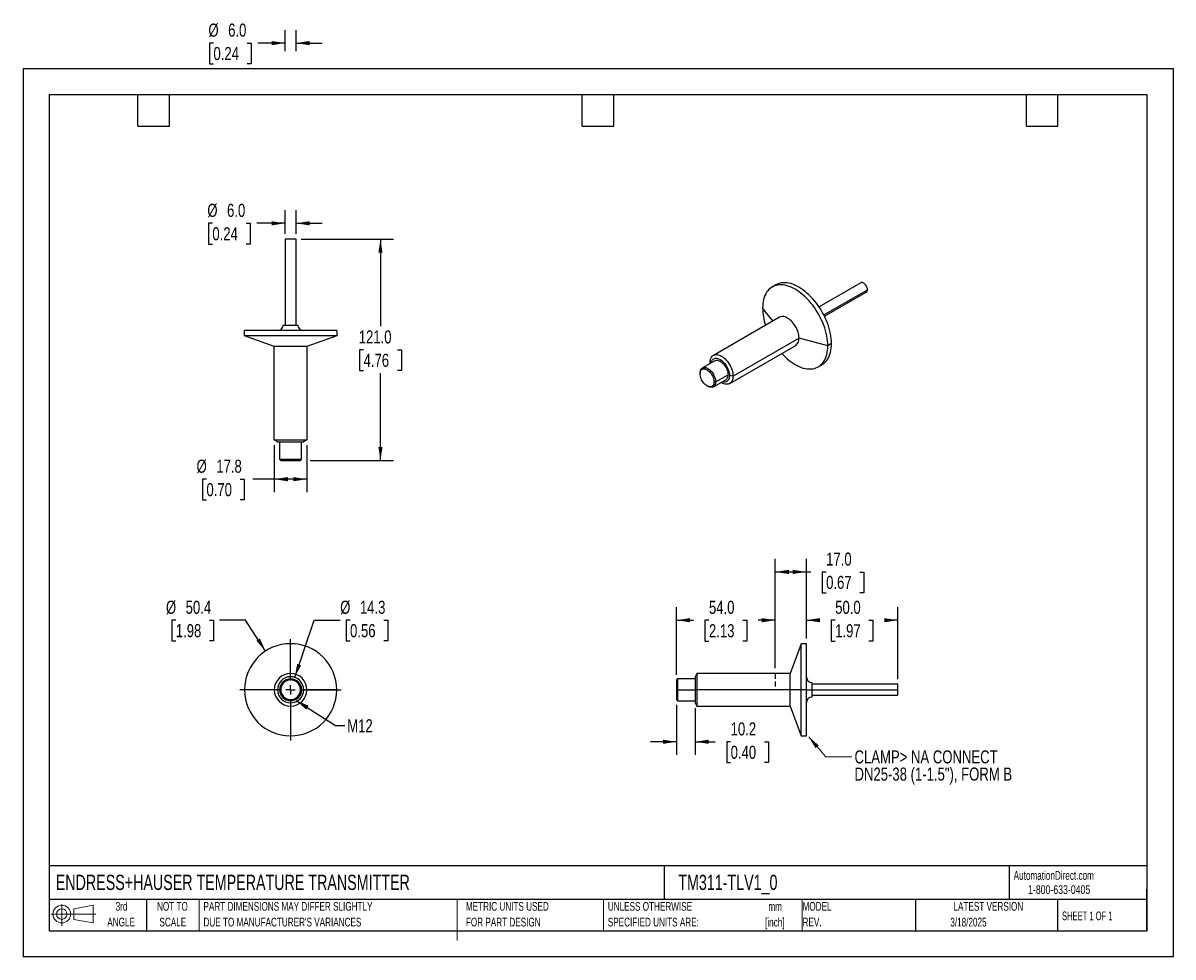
# Model space of a CAD drawing. Header units: millimetres. Extents: x 0 to 629, y 0 to 511.
import ezdxf

# ---------------------------------------------------------------- set-up
doc = ezdxf.new("R2010")
doc.units = ezdxf.units.MM
doc.header["$LTSCALE"] = 2.25
doc.linetypes.add('CENTERX2', pattern=[20.32, 12.7, -2.54, 2.54, -2.54])
doc.linetypes.add('HIDDEN', pattern=[1.905, 1.27, -0.635])
for name, color, linetype in [('CENTER', 40, 'CENTERX2'), ('HIDDEN', 102, 'HIDDEN'), ('SLD-DEFPOINTS', 7, 'Continuous')]:
    doc.layers.add(name, color=color, linetype=linetype)
doc.layers.add('DIMENSIONS', color=140, linetype='Continuous', lineweight=25)
doc.layers.add('TEXT', color=140, linetype='Continuous', lineweight=25)
doc.styles.add('SLDTEXTSTYLE0', font='TXT', dxfattribs={"width": 0.7})
doc.styles.add('SLDTEXTSTYLE1', font='TXT', dxfattribs={"width": 0.65})
doc.styles.add('SLDTEXTSTYLE2', font='TXT', dxfattribs={"width": 0.75})
doc.dimstyles.new('SLDDIMSTYLE0', dxfattribs={"dimtxt": 7.14375, "dimasz": 7.4295, "dimexe": 0, "dimexo": 0.0625, "dimgap": 1.785937, "dimtad": 0, "dimtih": 1, "dimtoh": 1, "dimdec": 1, "dimrnd": 1e-09, "dimzin": 12, "dimdsep": 46, "dimtxsty": 'SLDTEXTSTYLE2', "dimsah": 1, "dimcen": 0, "dimadec": 0, "dimazin": 3, "dimtfac": 1, "dimtdec": 1, "dimtofl": 0, "dimtmove": 0, "dimatfit": 3, "dimfxl": 0, "dimfrac": 2, "dimtolj": 1, "dimtzin": 12, "dimarcsym": 0})
doc.dimstyles.new('SLDDIMSTYLE1', dxfattribs={"dimtxt": 0.18, "dimasz": 7.4295, "dimexe": 0, "dimexo": 0.0625, "dimgap": 0, "dimtad": 0, "dimtih": 1, "dimtoh": 1, "dimdec": 0, "dimrnd": 1e-09, "dimzin": 0, "dimdsep": 46, "dimtxsty": 'Standard', "dimsah": 1, "dimcen": 0.09, "dimadec": 0, "dimazin": 0, "dimtfac": 7.4295, "dimtdec": 0, "dimtofl": 0, "dimtmove": 0, "dimatfit": 3, "dimfxl": 0, "dimfrac": 2, "dimtolj": 1, "dimtzin": 0, "dimarcsym": 0})
doc.dimstyles.new('SLDDIMSTYLE2', dxfattribs={"dimtxt": 7.14375, "dimasz": 7.4295, "dimexe": 0, "dimexo": 0.0625, "dimgap": 1.785937, "dimtad": 0, "dimtih": 1, "dimtoh": 1, "dimdec": 1, "dimrnd": 1e-09, "dimzin": 4, "dimdsep": 46, "dimtxsty": 'SLDTEXTSTYLE2', "dimsah": 1, "dimcen": 0.09, "dimadec": 0, "dimazin": 1, "dimtfac": 1, "dimtdec": 1, "dimtmove": 0, "dimatfit": 0, "dimfxl": 0, "dimfrac": 2, "dimtolj": 1, "dimtzin": 12, "dimarcsym": 0})
doc.dimstyles.new('SLDDIMSTYLE3', dxfattribs={"dimtxt": 7.14375, "dimasz": 7.4295, "dimexe": 0, "dimexo": 0.0625, "dimgap": 1.785937, "dimtad": 0, "dimtih": 1, "dimtoh": 1, "dimdec": 1, "dimrnd": 1e-09, "dimzin": 4, "dimdsep": 46, "dimtxsty": 'SLDTEXTSTYLE2', "dimsah": 1, "dimcen": 0.09, "dimadec": 0, "dimazin": 1, "dimtfac": 1, "dimtdec": 1, "dimtofl": 0, "dimtmove": 0, "dimatfit": 3, "dimfxl": 0, "dimfrac": 2, "dimtolj": 1, "dimtzin": 12, "dimarcsym": 0})
doc.dimstyles.new('SLDDIMSTYLE4', dxfattribs={"dimtxt": 7.14375, "dimasz": 7.4295, "dimexe": 0, "dimexo": 0.0625, "dimgap": 1.785937, "dimtad": 0, "dimtih": 1, "dimtoh": 1, "dimdec": 1, "dimrnd": 1e-09, "dimzin": 12, "dimdsep": 46, "dimtxsty": 'SLDTEXTSTYLE2', "dimsah": 1, "dimcen": 0.09, "dimadec": 0, "dimazin": 3, "dimtfac": 1, "dimtdec": 1, "dimtofl": 0, "dimtmove": 0, "dimatfit": 3, "dimfxl": 0, "dimfrac": 2, "dimtolj": 1, "dimtzin": 12, "dimarcsym": 0})
doc.dimstyles.new('SLDDIMSTYLE5', dxfattribs={"dimtxt": 7.14375, "dimasz": 7.4295, "dimexe": 0, "dimexo": 0.0625, "dimgap": 1.785937, "dimtad": 0, "dimtih": 1, "dimtoh": 1, "dimdec": 1, "dimrnd": 1e-09, "dimzin": 12, "dimdsep": 46, "dimtxsty": 'SLDTEXTSTYLE2', "dimsah": 1, "dimcen": 0.09, "dimadec": 0, "dimazin": 3, "dimtfac": 1, "dimtdec": 1, "dimtmove": 0, "dimatfit": 0, "dimfxl": 0, "dimfrac": 2, "dimtolj": 1, "dimtzin": 12, "dimarcsym": 0})

# ---------------------------------------------------------------- blocks, each defined once
blk = doc.blocks.new('Block11')
at = {"color": 7, "linetype": 'Continuous', "lineweight": 18}
for p, q in [((0, 6.48), (24.47, 6.48)), ((5.82, 11.95), (5.82, 0)), ((12.33, 9.38), (22.89, 11.32)), ((12.33, 3.59), (12.33, 9.38)), ((22.89, 11.32), (22.89, 1.65)), ((12.33, 3.59), (22.89, 1.65))]:
    blk.add_line(p, q, dxfattribs=at)
for radius in [4.84, 2.89]:
    blk.add_circle((5.82, 6.48), radius, dxfattribs=at)
blk = doc.blocks.new('Block12')
at = {"layer": 'SLD-DEFPOINTS'}
blk.add_blockref('Block11', (0, 0), dxfattribs=at)
blk = doc.blocks.new('SW_NOTE_0')
at = {"layer": 'TEXT', "color": 0, "linetype": 'CENTERX2', "lineweight": 18, "char_height": 4.762, "attachment_point": 2, "style": 'SLDTEXTSTYLE0'}
for s, insert in [('mm', (6.4, 6.14)), ('[inch]', (6.21, -2.46))]:
    blk.add_mtext(s, dxfattribs=dict(at, insert=insert))
blk = doc.blocks.new('SW_NOTE_0_1')
at = {"layer": 'TEXT', "color": 0, "linetype": 'CENTERX2', "lineweight": 18, "char_height": 4.7625, "attachment_point": 1, "style": 'SLDTEXTSTYLE0'}
for s, insert in [('UNLESS OTHERWISE', (0, 6.14)), ('SPECIFIED UNITS ARE:', (0, -2.46))]:
    blk.add_mtext(s, dxfattribs=dict(at, insert=insert))
blk = doc.blocks.new('SW_NOTE_0_2')
at = {"layer": 'TEXT', "color": 0, "linetype": 'CENTERX2', "lineweight": 18, "char_height": 4.7625, "attachment_point": 1, "style": 'SLDTEXTSTYLE0'}
for s, insert in [('PART DIMENSIONS MAY DIFFER SLIGHTLY', (0, 6.14)), ("DUE TO MANUFACTURER'S VARIANCES", (0, -2.46))]:
    blk.add_mtext(s, dxfattribs=dict(at, insert=insert))
blk = doc.blocks.new('SW_NOTE_0_3')
at = {"layer": 'TEXT', "color": 0, "linetype": 'CENTERX2', "lineweight": 18, "char_height": 4.762, "attachment_point": 2, "style": 'SLDTEXTSTYLE0'}
for s, insert in [('NOT TO', (11.83, 6.14)), ('SCALE', (12.05, -2.46))]:
    blk.add_mtext(s, dxfattribs=dict(at, insert=insert))
blk = doc.blocks.new('SW_NOTE_0_4')
at = {"layer": 'TEXT', "color": 0, "linetype": 'CENTERX2', "lineweight": 18, "char_height": 4.762, "attachment_point": 2, "style": 'SLDTEXTSTYLE0'}
for s, insert in [('3rd', (5.21, 6.14)), ('ANGLE', (4.99, -2.46))]:
    blk.add_mtext(s, dxfattribs=dict(at, insert=insert))
blk = doc.blocks.new('SW_NOTE_0_5')
at = {"layer": 'TEXT', "color": 0, "linetype": 'CENTERX2', "lineweight": 18, "char_height": 4.7625, "attachment_point": 1, "style": 'SLDTEXTSTYLE0'}
for s, insert in [('METRIC UNITS USED', (0, 6.14)), ('FOR PART DESIGN', (0, -2.46))]:
    blk.add_mtext(s, dxfattribs=dict(at, insert=insert))
blk = doc.blocks.new('SW_NOTE_0_6')
at = {"layer": 'TEXT', "color": 0, "linetype": 'CENTERX2', "lineweight": 18, "char_height": 4.762, "attachment_point": 1, "style": 'SLDTEXTSTYLE0'}
for s, insert in [('MODEL', (0, 6.14)), ('REV.', (0, -2.46))]:
    blk.add_mtext(s, dxfattribs=dict(at, insert=insert))
blk = doc.blocks.new('_D')
at = {"layer": 'DIMENSIONS'}
for p, q in [((83.53, 184.13), (81.36, 184.13)), ((81.36, 184.13), (81.36, 172.79)), ((102.01, 184.13), (104.19, 184.13)), ((104.19, 184.13), (104.19, 172.79)), ((121.68, 184.13), (107.4, 184.13)), ((132.6, 167.26), (121.68, 184.13)), ((81.36, 172.79), (83.53, 172.79)), ((104.19, 172.79), (102.01, 172.79))]:
    blk.add_line(p, q, dxfattribs=at)
blk.add_solid([(132.6, 167.26), (129.52, 174.12), (127.6, 172.88)], dxfattribs=at)
at = {"layer": 'DIMENSIONS', "char_height": 7.144, "attachment_point": 1, "style": 'SLDTEXTSTYLE2'}
for s, insert in [('%%c', (78.15, 194.79)), ('50.4', (88.92, 194.79)), ('1.98', (83.53, 182))]:
    blk.add_mtext(s, dxfattribs=dict(at, insert=insert))
blk = doc.blocks.new('_D_1')
at = {"layer": 'DIMENSIONS'}
for p, q in [((148.57, 152.88), (159.11, 184.13)), ((159.11, 184.13), (173.4, 184.13)), ((178.79, 184.13), (176.61, 184.13)), ((176.61, 184.13), (176.61, 172.79)), ((197.26, 184.13), (199.44, 184.13)), ((199.44, 184.13), (199.44, 172.79)), ((176.61, 172.79), (178.79, 172.79)), ((199.44, 172.79), (197.26, 172.79))]:
    blk.add_line(p, q, dxfattribs=at)
blk.add_solid([(148.57, 152.88), (152.02, 159.55), (149.86, 160.28)], dxfattribs=at)
at = {"layer": 'DIMENSIONS', "char_height": 7.144, "attachment_point": 1, "style": 'SLDTEXTSTYLE2'}
for s, insert in [('%%c', (173.4, 194.79)), ('14.3', (184.17, 194.79)), ('0.56', (178.79, 182))]:
    blk.add_mtext(s, dxfattribs=dict(at, insert=insert))
blk = doc.blocks.new('SW_CENTERMARKSYMBOL_0')
at = {"layer": 'CENTER', "color": 0}
for p, q in [((0, 5.08), (0, 27.74)), ((-5.08, 0), (-27.74, 0)), ((0, 0), (-2.54, 0)), ((0, 0), (0, 2.54)), ((0, 0), (0, -2.54)), ((0, 0), (2.54, 0)), ((5.08, 0), (27.74, 0)), ((0, -5.08), (0, -27.74))]:
    blk.add_line(p, q, dxfattribs=at)
blk = doc.blocks.new('_D_2')
at = {"layer": 'DIMENSIONS'}
for p, q in [((143.28, 495.35), (143.28, 506.82)), ((149.28, 495.35), (149.28, 506.82)), ((104.12, 499.68), (101.94, 499.68)), ((101.94, 499.68), (101.94, 488.34)), ((122.6, 499.68), (124.77, 499.68)), ((124.77, 499.68), (124.77, 488.34)), ((143.28, 499.68), (128.4, 499.68)), ((149.28, 499.68), (163.57, 499.68)), ((101.94, 488.34), (104.12, 488.34)), ((124.77, 488.34), (122.6, 488.34))]:
    blk.add_line(p, q, dxfattribs=at)
for points in [[(143.28, 499.68), (135.85, 500.82), (135.85, 498.53)], [(149.28, 499.68), (156.71, 498.53), (156.71, 500.82)]]:
    blk.add_solid(points, dxfattribs=at)
at = {"layer": 'DIMENSIONS', "char_height": 7.144, "attachment_point": 1, "style": 'SLDTEXTSTYLE2'}
for s, insert in [('%%c', (101.37, 510.34)), ('6.0', (112.15, 510.34)), ('0.24', (104.12, 497.55))]:
    blk.add_mtext(s, dxfattribs=dict(at, insert=insert))
blk = doc.blocks.new('_D_3')
at = {"layer": 'DIMENSIONS'}
for p, q in [((152.14, 392.49), (202.56, 392.49)), ((195.42, 392.49), (195.42, 344.84)), ((186.18, 331.94), (184, 331.94)), ((184, 331.94), (184, 320.6)), ((204.65, 331.94), (206.83, 331.94)), ((206.83, 331.94), (206.83, 320.6)), ((184, 320.6), (186.18, 320.6)), ((195.42, 271.49), (195.42, 319.15)), ((206.83, 320.6), (204.65, 320.6)), ((156.9, 271.49), (202.56, 271.49))]:
    blk.add_line(p, q, dxfattribs=at)
for points in [[(195.42, 392.49), (194.27, 385.06), (196.56, 385.06)], [(195.42, 271.49), (196.56, 278.92), (194.27, 278.92)]]:
    blk.add_solid(points, dxfattribs=at)
at = {"layer": 'DIMENSIONS', "char_height": 7.144, "attachment_point": 1, "style": 'SLDTEXTSTYLE2'}
for s, insert in [('121.0', (183.54, 342.6)), ('4.76', (186.18, 329.81))]:
    blk.add_mtext(s, dxfattribs=dict(at, insert=insert))
blk = doc.blocks.new('_D_4')
at = {"layer": 'DIMENSIONS'}
for p, q in [((143.28, 395.35), (143.28, 408.3)), ((149.28, 395.35), (149.28, 408.3)), ((103.52, 401.15), (101.34, 401.15)), ((101.34, 401.15), (101.34, 389.81)), ((121.99, 401.15), (124.17, 401.15)), ((124.17, 401.15), (124.17, 389.81)), ((143.28, 401.15), (127.8, 401.15)), ((149.28, 401.15), (163.57, 401.15)), ((101.34, 389.81), (103.52, 389.81)), ((124.17, 389.81), (121.99, 389.81))]:
    blk.add_line(p, q, dxfattribs=at)
for points in [[(143.28, 401.15), (135.85, 402.3), (135.85, 400.01)], [(149.28, 401.15), (156.71, 400.01), (156.71, 402.3)]]:
    blk.add_solid(points, dxfattribs=at)
at = {"layer": 'DIMENSIONS', "char_height": 7.144, "attachment_point": 1, "style": 'SLDTEXTSTYLE2'}
for s, insert in [('%%c', (100.77, 411.81)), ('6.0', (111.55, 411.81)), ('0.24', (103.52, 399.02))]:
    blk.add_mtext(s, dxfattribs=dict(at, insert=insert))
blk = doc.blocks.new('_D_5')
at = {"layer": 'DIMENSIONS'}
for p, q in [((137.38, 279.84), (137.38, 254.1)), ((155.18, 279.84), (155.18, 254.1)), ((100.28, 261.24), (98.1, 261.24)), ((98.1, 261.24), (98.1, 249.9)), ((118.75, 261.24), (120.93, 261.24)), ((120.93, 261.24), (120.93, 249.9)), ((137.38, 261.24), (125.59, 261.24)), ((155.18, 261.24), (137.38, 261.24)), ((98.1, 249.9), (100.28, 249.9)), ((120.93, 249.9), (118.75, 249.9))]:
    blk.add_line(p, q, dxfattribs=at)
for points in [[(137.38, 261.24), (144.81, 260.1), (144.81, 262.39)], [(155.18, 261.24), (147.75, 262.39), (147.75, 260.1)]]:
    blk.add_solid(points, dxfattribs=at)
at = {"layer": 'DIMENSIONS', "char_height": 7.144, "attachment_point": 1, "style": 'SLDTEXTSTYLE2'}
for s, insert in [('%%c', (94.89, 271.9)), ('17.8', (105.67, 271.9)), ('0.70', (100.28, 259.11))]:
    blk.add_mtext(s, dxfattribs=dict(at, insert=insert))
blk = doc.blocks.new('_D_6')
at = {"layer": 'DIMENSIONS'}
for p, q in [((411.23, 157.86), (411.23, 217.7)), ((428.23, 174.16), (428.23, 217.7)), ((411.23, 210.56), (428.23, 210.56)), ((428.23, 210.56), (430.6, 210.56)), ((439.04, 210.5), (436.87, 210.5)), ((436.87, 210.5), (436.87, 199.16)), ((457.52, 210.5), (459.69, 210.5)), ((459.69, 210.5), (459.69, 199.16)), ((436.87, 199.16), (439.04, 199.16)), ((459.69, 199.16), (457.52, 199.16))]:
    blk.add_line(p, q, dxfattribs=at)
for points in [[(411.23, 210.56), (418.66, 209.41), (418.66, 211.7)], [(428.23, 210.56), (420.8, 211.7), (420.8, 209.41)]]:
    blk.add_solid(points, dxfattribs=at)
at = {"layer": 'DIMENSIONS', "char_height": 7.144, "attachment_point": 1, "style": 'SLDTEXTSTYLE2'}
for s, insert in [('17.0', (439.04, 221.16)), ('0.67', (439.04, 208.37))]:
    blk.add_mtext(s, dxfattribs=dict(at, insert=insert))
blk = doc.blocks.new('_D_7')
at = {"layer": 'DIMENSIONS'}
for p, q in [((357.23, 154.35), (357.23, 191.29)), ((411.23, 157.86), (411.23, 191.29)), ((357.23, 184.15), (366.55, 184.15)), ((374.99, 184.09), (372.82, 184.09)), ((372.82, 184.09), (372.82, 172.75)), ((393.47, 184.09), (395.64, 184.09)), ((395.64, 184.09), (395.64, 172.75)), ((411.23, 184.15), (401.91, 184.15)), ((372.82, 172.75), (374.99, 172.75)), ((395.64, 172.75), (393.47, 172.75))]:
    blk.add_line(p, q, dxfattribs=at)
for points in [[(357.23, 184.15), (364.66, 183), (364.66, 185.29)], [(411.23, 184.15), (403.8, 185.29), (403.8, 183)]]:
    blk.add_solid(points, dxfattribs=at)
at = {"layer": 'DIMENSIONS', "char_height": 7.144, "attachment_point": 1, "style": 'SLDTEXTSTYLE2'}
for s, insert in [('54.0', (374.99, 194.75)), ('2.13', (374.99, 181.96))]:
    blk.add_mtext(s, dxfattribs=dict(at, insert=insert))
blk = doc.blocks.new('_D_8')
at = {"layer": 'DIMENSIONS'}
for p, q in [((357.23, 137.86), (357.23, 110.54)), ((367.43, 136.09), (367.43, 110.54)), ((357.23, 117.68), (342.94, 117.68)), ((367.43, 117.68), (378.4, 117.68)), ((386.84, 117.63), (384.67, 117.63)), ((384.67, 117.63), (384.67, 106.29)), ((405.32, 117.63), (407.49, 117.63)), ((407.49, 117.63), (407.49, 106.29)), ((384.67, 106.29), (386.84, 106.29)), ((407.49, 106.29), (405.32, 106.29))]:
    blk.add_line(p, q, dxfattribs=at)
for points in [[(357.23, 117.68), (349.8, 118.82), (349.8, 116.54)], [(367.43, 117.68), (374.86, 116.54), (374.86, 118.82)]]:
    blk.add_solid(points, dxfattribs=at)
at = {"layer": 'DIMENSIONS', "char_height": 7.144, "attachment_point": 1, "style": 'SLDTEXTSTYLE2'}
for s, insert in [('10.2', (386.84, 128.29)), ('0.40', (386.84, 115.5))]:
    blk.add_mtext(s, dxfattribs=dict(at, insert=insert))
blk = doc.blocks.new('_D_9')
at = {"layer": 'DIMENSIONS'}
for p, q in [((428.23, 174.16), (428.23, 191.29)), ((478.23, 151.96), (478.23, 191.29)), ((428.23, 184.15), (435.55, 184.15)), ((443.99, 184.09), (441.82, 184.09)), ((441.82, 184.09), (441.82, 172.75)), ((462.47, 184.09), (464.64, 184.09)), ((464.64, 184.09), (464.64, 172.75)), ((478.23, 184.15), (470.91, 184.15)), ((441.82, 172.75), (443.99, 172.75)), ((464.64, 172.75), (462.47, 172.75))]:
    blk.add_line(p, q, dxfattribs=at)
for points in [[(428.23, 184.15), (435.66, 183), (435.66, 185.29)], [(478.23, 184.15), (470.8, 185.29), (470.8, 183)]]:
    blk.add_solid(points, dxfattribs=at)
at = {"layer": 'DIMENSIONS', "char_height": 7.144, "attachment_point": 1, "style": 'SLDTEXTSTYLE2'}
for s, insert in [('50.0', (443.99, 194.75)), ('1.97', (443.99, 181.96))]:
    blk.add_mtext(s, dxfattribs=dict(at, insert=insert))
blk = doc.blocks.new('SW_NOTE_0_7')
at = {"layer": 'TEXT', "color": 0, "linetype": 'CENTERX2', "lineweight": 18, "char_height": 7.1437, "attachment_point": 1, "style": 'SLDTEXTSTYLE2'}
for s, insert in [('CLAMP> NA CONNECT', (1.4, 3.46)), ('DN25-38 (1-1.5"), FORM B', (1.4, -5.94))]:
    blk.add_mtext(s, dxfattribs=dict(at, insert=insert))

msp = doc.modelspace()

# ---------------------------------------------------------------- linework, layer by layer
at = {"color": 7, "linetype": 'Continuous'}
for p, q in [((0.01, 485.78), (0.01, 0.01)), ((0.01, 485.78), (628.66, 485.78)), ((628.66, 485.78), (628.66, 0.01)), ((628.66, 0.01), (0.01, 0.01))]:
    msp.add_line(p, q, dxfattribs=at)
for p, q in [((149.28, 392.49), (143.28, 392.49)), ((143.28, 392.49), (143.28, 345.49)), ((149.28, 345.49), (149.28, 392.49)), ((411.55, 367.49), (409.54, 366.32)), ((458, 368.67), (435.16, 355.48)), ((437.77, 351.07), (461.62, 364.85)), ((438.16, 350.29), (461, 363.47)), ((409.99, 347.76), (404.32, 354.79)), ((413.49, 349.78), (377.41, 328.96)), ((171.48, 342.49), (121.08, 342.49)), ((121.08, 339.65), (121.08, 342.49)), ((171.48, 339.65), (121.08, 339.65)), ((137.38, 333.71), (121.08, 339.65)), ((142.28, 345.49), (150.28, 345.49)), ((171.48, 339.65), (155.18, 333.71)), ((171.48, 342.49), (171.48, 339.65)), ((155.18, 333.71), (137.38, 333.71)), ((137.38, 282.69), (137.38, 333.71)), ((155.18, 333.71), (155.18, 282.69)), ((386.31, 313.54), (422.39, 334.37)), ((424.23, 338.44), (388.16, 317.62)), ((439.95, 334.21), (424.23, 338.44)), ((441.97, 335.37), (439.95, 334.21)), ((378.16, 326.04), (371.38, 322.13)), ((375.58, 324.55), (375.57, 324.88)), ((375.7, 324.62), (375.57, 324.88)), ((434.73, 322.67), (436.75, 323.84)), ((370.13, 319.38), (370.13, 318.88)), ((377.38, 311.73), (384.16, 315.65)), ((377.75, 314.48), (378.62, 314.48)), ((378.62, 314.48), (385.4, 318.39)), ((388.16, 317.62), (386.21, 317.92)), ((373.94, 312.28), (374.38, 312.03)), ((137.38, 282.69), (155.18, 282.69)), ((139.13, 281.69), (137.38, 282.69)), ((139.13, 281.69), (153.43, 281.69)), ((140.28, 281.69), (140.28, 272.11)), ((152.28, 272.11), (152.28, 281.69)), ((155.18, 282.69), (153.43, 281.69)), ((140.28, 272.11), (152.28, 272.11)), ((140.28, 272.11), (140.89, 271.49)), ((140.89, 271.49), (151.67, 271.49)), ((151.67, 271.49), (152.28, 272.11)), ((425.38, 171.3), (419.45, 155)), ((428.23, 171.3), (425.38, 171.3)), ((425.38, 146.1), (425.38, 171.3)), ((428.23, 146.1), (428.23, 171.3)), ((357.84, 152.1), (357.23, 151.49)), ((357.23, 151.49), (357.23, 146.1)), ((367.43, 152.1), (357.84, 152.1)), ((357.84, 152.1), (357.84, 146.1)), ((368.43, 155), (367.43, 153.25)), ((367.43, 153.25), (367.43, 146.1)), ((419.45, 155), (368.43, 155)), ((368.43, 155), (368.43, 146.1)), ((419.45, 146.1), (419.45, 155)), ((137.38, 146.1), (121.08, 146.1)), ((139.13, 146.1), (137.38, 146.1)), ((140.28, 146.1), (140.89, 146.1)), ((151.67, 146.1), (152.28, 146.1)), ((155.18, 146.1), (153.43, 146.1)), ((171.48, 146.1), (155.18, 146.1)), ((357.23, 146.1), (357.84, 146.1)), ((357.23, 146.1), (357.23, 140.71)), ((357.84, 146.1), (357.84, 140.1)), ((357.84, 146.1), (367.43, 146.1)), ((367.43, 146.1), (367.43, 138.95)), ((368.43, 146.1), (367.43, 146.1)), ((368.43, 146.1), (368.43, 137.2)), ((419.45, 146.1), (368.43, 146.1)), ((419.45, 137.2), (419.45, 146.1)), ((425.38, 146.1), (419.45, 146.1)), ((425.38, 120.9), (425.38, 146.1)), ((428.23, 146.1), (425.38, 146.1)), ((428.23, 120.9), (428.23, 146.1)), ((428.23, 146.1), (431.23, 146.1)), ((431.23, 150.1), (431.23, 146.1)), ((478.23, 149.1), (431.23, 149.1)), ((431.23, 146.1), (431.23, 142.1)), ((431.23, 146.1), (478.23, 146.1)), ((478.23, 146.1), (478.23, 149.1)), ((478.23, 143.1), (478.23, 146.1)), ((357.23, 140.71), (357.84, 140.1)), ((357.84, 140.1), (367.43, 140.1)), ((367.43, 138.95), (368.43, 137.2)), ((431.23, 143.1), (478.23, 143.1)), ((368.43, 137.2), (419.45, 137.2)), ((419.45, 137.2), (425.38, 120.9)), ((425.38, 120.9), (428.23, 120.9))]:
    msp.add_line(p, q)
at = {"color": 140, "linetype": 'Continuous', "lineweight": 18}
for p, q in [((96.38, 31.43), (96.38, 14.29)), ((237.34, 31.43), (237.34, 14.29)), ((237.34, 26.08), (237.34, 8.94)), ((317.25, 31.43), (317.25, 14.29)), ((425.93, 31.43), (425.93, 14.29))]:
    msp.add_line(p, q, dxfattribs=at)
at = {"flags": 128}
for points in [[(439.95, 334.21), (439.92, 335.52), (439.81, 336.87), (439.64, 338.25), (439.39, 339.65), (439.08, 341.07), (438.7, 342.51), (438.26, 343.95), (437.75, 345.4), (437.18, 346.84), (436.55, 348.27), (435.86, 349.69), (435.12, 351.09), (434.33, 352.46), (433.49, 353.8), (432.61, 355.1), (431.68, 356.36), (430.72, 357.57), (429.72, 358.74), (428.69, 359.84), (427.64, 360.89), (426.57, 361.87), (425.47, 362.78), (424.37, 363.62), (423.25, 364.39), (422.13, 365.08), (421.02, 365.68), (419.9, 366.2), (418.8, 366.64), (417.7, 366.99), (416.63, 367.25), (415.58, 367.42), (414.55, 367.5), (413.55, 367.49), (412.59, 367.38), (411.66, 367.19), (410.78, 366.91), (409.94, 366.54), (409.15, 366.08), (408.41, 365.54), (407.72, 364.92), (407.09, 364.21), (406.52, 363.43), (406.01, 362.57), (405.57, 361.64), (405.19, 360.64), (404.88, 359.58), (404.63, 358.46), (404.46, 357.28), (404.35, 356.06), (404.32, 354.79)], [(441.97, 335.37), (441.93, 336.69), (441.83, 338.03), (441.65, 339.41), (441.41, 340.81), (441.1, 342.24), (440.72, 343.67), (440.27, 345.11), (439.76, 346.56), (439.19, 348), (438.56, 349.43), (437.88, 350.85), (437.14, 352.25), (436.35, 353.62), (435.51, 354.96), (434.62, 356.26), (433.7, 357.52), (432.73, 358.74), (431.74, 359.9), (430.71, 361.01), (429.65, 362.05), (428.58, 363.03), (427.49, 363.95), (426.38, 364.79), (425.27, 365.55), (424.15, 366.24), (423.03, 366.84), (421.91, 367.36), (420.81, 367.8), (419.72, 368.15), (418.64, 368.41), (417.59, 368.58), (416.56, 368.66), (415.56, 368.65), (414.6, 368.55), (413.67, 368.35), (412.79, 368.07), (411.95, 367.7), (411.55, 367.49)], [(461.62, 364.85), (461.59, 365.32), (461.48, 365.81), (461.31, 366.32), (461.07, 366.82), (460.78, 367.29), (460.45, 367.72), (460.08, 368.09), (459.7, 368.4), (459.31, 368.62), (458.92, 368.76), (458.56, 368.81), (458.23, 368.76), (458, 368.67)], [(424.23, 338.44), (424.2, 339.22), (424.1, 340.03), (423.93, 340.87), (423.69, 341.71), (423.39, 342.56), (423.03, 343.41), (422.62, 344.24), (422.15, 345.05), (421.64, 345.82), (421.09, 346.55), (420.5, 347.24), (419.88, 347.87), (419.25, 348.43), (418.6, 348.92), (417.94, 349.34), (417.28, 349.68), (416.63, 349.94), (416, 350.11), (415.38, 350.19), (414.79, 350.19), (414.24, 350.09), (413.73, 349.91), (413.49, 349.78)], [(414.8, 329.99), (415.58, 329.15), (416.63, 328.11), (417.7, 327.13), (418.8, 326.21), (419.9, 325.37), (421.02, 324.61), (422.13, 323.92), (423.25, 323.32), (424.37, 322.79), (425.47, 322.36), (426.57, 322.01), (427.64, 321.75), (428.69, 321.58), (429.72, 321.5), (430.72, 321.51), (431.68, 321.61), (432.61, 321.81), (433.49, 322.09), (434.33, 322.46), (435.12, 322.91), (435.86, 323.46), (436.55, 324.08), (437.18, 324.79), (437.75, 325.57), (438.26, 326.43), (438.7, 327.36), (439.08, 328.36), (439.39, 329.42), (439.64, 330.54), (439.81, 331.71), (439.92, 332.94), (439.95, 334.21)], [(436.75, 323.84), (437.14, 324.08), (437.88, 324.62), (438.56, 325.24), (439.19, 325.95), (439.76, 326.73), (440.27, 327.59), (440.72, 328.52), (441.1, 329.52), (441.41, 330.58), (441.65, 331.7), (441.83, 332.88), (441.93, 334.1), (441.97, 335.37)], [(375.57, 324.88), (375.6, 325.62), (375.71, 326.31), (375.88, 326.95), (376.11, 327.53), (376.41, 328.03), (376.77, 328.46), (377.19, 328.81), (377.65, 329.08), (378.16, 329.27), (378.72, 329.36), (379.3, 329.37), (379.92, 329.28), (380.55, 329.11), (381.21, 328.86), (381.86, 328.52), (382.52, 328.1), (383.17, 327.6), (383.81, 327.04), (384.42, 326.41), (385.01, 325.73), (385.56, 324.99), (386.07, 324.22), (386.54, 323.41), (386.95, 322.58), (387.31, 321.74), (387.61, 320.89), (387.85, 320.04), (388.02, 319.21), (388.12, 318.4), (388.16, 317.62)], [(376.21, 324.92), (376.24, 325.03), (376.41, 325.58), (376.64, 326.07), (376.93, 326.49), (377.28, 326.83), (377.69, 327.09), (378.14, 327.27), (378.63, 327.36), (379.15, 327.36), (379.71, 327.27), (380.28, 327.1), (380.86, 326.84), (381.45, 326.5), (382.03, 326.08), (382.61, 325.6), (383.16, 325.05), (383.68, 324.44), (384.18, 323.78), (384.63, 323.09), (385.03, 322.36), (385.38, 321.61), (385.67, 320.85), (385.91, 320.1), (386.08, 319.35), (386.18, 318.62), (386.21, 317.92)], [(370.13, 319.38), (370.17, 320), (370.28, 320.56), (370.46, 321.07), (370.7, 321.5), (371.01, 321.85), (371.38, 322.12), (371.79, 322.31), (372.26, 322.4), (372.75, 322.39), (373.28, 322.3), (373.82, 322.11), (374.38, 321.83), (374.93, 321.47), (375.48, 321.03), (376, 320.52), (376.5, 319.95), (376.96, 319.32), (377.38, 318.66), (377.74, 317.97), (378.05, 317.26), (378.3, 316.54), (378.48, 315.83), (378.58, 315.14), (378.62, 314.48)], [(370.13, 318.88), (370.17, 319.46), (370.28, 319.98), (370.45, 320.45), (370.69, 320.84), (370.99, 321.16), (371.34, 321.39), (371.75, 321.54), (372.19, 321.6), (372.67, 321.56), (373.17, 321.43), (373.68, 321.22), (374.2, 320.92), (374.72, 320.54), (375.22, 320.09), (375.7, 319.57), (376.14, 319), (376.54, 318.39), (376.9, 317.75), (377.2, 317.08), (377.44, 316.41), (377.61, 315.75), (377.72, 315.1), (377.75, 314.48)], [(378.16, 326.04), (378.57, 326.22), (379.03, 326.31), (379.53, 326.31), (380.06, 326.21), (380.6, 326.02), (381.16, 325.74), (381.71, 325.38), (382.25, 324.94), (382.78, 324.43), (383.28, 323.86), (383.74, 323.24), (384.16, 322.57), (384.52, 321.88), (384.83, 321.17), (385.08, 320.45), (385.25, 319.74), (385.36, 319.05), (385.4, 318.39)], [(377.75, 314.48), (377.72, 313.9), (377.61, 313.37), (377.44, 312.91), (377.2, 312.51), (376.9, 312.2), (376.54, 311.96), (376.14, 311.82), (375.7, 311.76), (375.22, 311.8), (374.72, 311.92), (374.2, 312.14), (373.68, 312.44), (373.17, 312.82), (372.67, 313.27), (372.19, 313.78), (371.75, 314.35), (371.34, 314.96), (370.99, 315.61), (370.69, 316.27), (370.45, 316.94), (370.28, 317.61), (370.17, 318.26), (370.13, 318.88)], [(378.62, 314.48), (378.58, 313.86), (378.48, 313.3), (378.3, 312.79), (378.05, 312.36), (377.74, 312), (377.38, 311.73), (376.96, 311.55), (376.5, 311.46), (376, 311.47), (375.48, 311.56), (374.93, 311.75), (374.38, 312.03), (374.38, 312.03)], [(388.16, 317.62), (388.12, 316.88), (388.02, 316.19), (387.85, 315.55), (387.61, 314.98), (387.31, 314.47), (386.95, 314.04), (386.54, 313.69), (386.07, 313.42), (385.56, 313.24), (385.01, 313.14), (384.42, 313.13), (383.81, 313.22), (383.17, 313.39), (382.52, 313.64), (381.86, 313.98), (381.58, 314.16)], [(386.21, 317.92), (386.18, 317.27), (386.08, 316.66), (385.91, 316.1), (385.67, 315.61), (385.38, 315.2), (385.03, 314.85), (384.63, 314.59), (384.18, 314.42), (383.68, 314.33), (383.16, 314.33), (382.61, 314.41), (382.21, 314.52)]]:
    msp.add_lwpolyline(points, dxfattribs=at)
for centre, radius, start, end in [((460.14, 364.69), 1.49, 305.34553, 5.96665), ((435.98, 355.29), 31.67, 180.9177, 198.20151), ((139.28, 345.49), 3, 270, 0), ((153.28, 345.49), 3, 180, 270), ((419.83, 337.98), 4.43, 305.32586, 5.98632), ((382.56, 318.02), 2.87, 303.93673, 7.37545), ((146.28, 146.1), 25.2, 0, 180), ((146.28, 146.1), 8.9, 0, 180), ((146.28, 146.1), 7.15, 0, 180), ((146.28, 146.1), 6, 0, 180), ((146.28, 146.1), 5.39, 0, 180), ((431.23, 153.1), 3, 180, 270), ((146.28, 146.1), 25.2, 180, 0), ((146.28, 146.1), 8.9, 180, 0), ((146.28, 146.1), 7.15, 180, 0), ((146.28, 146.1), 6, 180, 0), ((146.28, 146.1), 5.39, 180, 0), ((431.23, 139.1), 3, 90, 180)]:
    msp.add_arc(centre, radius, start, end)
at = {"color": 7, "linetype": 'Continuous', "lineweight": 0}
msp.add_solid([(429.3, 120.58), (433.3, 114.21), (435.03, 115.71)], dxfattribs=at)
at = {"layer": 'HIDDEN'}
msp.add_line((411.23, 155), (411.23, 146.1), dxfattribs=at)
at = {"layer": 'TEXT'}
for p, q in [((14.29, 471.49), (614.36, 471.49)), ((14.29, 471.49), (14.29, 14.29)), ((62.86, 454.34), (62.86, 471.49)), ((80.01, 454.34), (80.01, 471.49)), ((305.75, 454.34), (305.75, 471.49)), ((322.9, 454.34), (322.9, 471.49)), ((548.64, 454.34), (548.64, 471.49)), ((565.78, 454.34), (565.78, 471.49)), ((614.36, 471.49), (614.36, 14.29)), ((62.86, 454.34), (80.01, 454.34)), ((305.75, 454.34), (322.9, 454.34)), ((548.64, 454.34), (565.78, 454.34)), ((614.36, 49.78), (14.29, 49.78)), ((350.46, 49.78), (350.46, 31.43)), ((539.04, 49.78), (539.04, 31.43)), ((614.36, 14.29), (614.36, 37.15)), ((614.36, 31.43), (14.29, 31.43)), ((67.51, 31.43), (67.51, 14.29)), ((487.83, 31.43), (487.83, 14.29)), ((565.53, 31.43), (565.53, 14.29)), ((14.29, 14.29), (614.36, 14.29))]:
    msp.add_line(p, q, dxfattribs=at)
at = {"layer": 'TEXT', "linetype": 'CENTERX2', "lineweight": 18, "flags": 128}
msp.add_lwpolyline([(453.16, 109.53), (438.87, 109.53), (429.3, 120.58)], dxfattribs=at)

# ---------------------------------------------------------------- block references
at = {"layer": 'CENTER'}
msp.add_blockref('SW_CENTERMARKSYMBOL_0', (146.28, 146.1), dxfattribs=at)
at = {"layer": 'SLD-DEFPOINTS'}
msp.add_blockref('Block12', (15.39, 17), dxfattribs=at)
at = {"layer": 'TEXT', "linetype": 'CENTERX2', "lineweight": 18}
for name, p in [('SW_NOTE_0_7', (453.16, 109.53)), ('SW_NOTE_0_4', (48.67, 23.93)), ('SW_NOTE_0_3', (69.86, 23.93)), ('SW_NOTE_0_2', (98.67, 23.93)), ('SW_NOTE_0_5', (242.11, 23.93)), ('SW_NOTE_0_1', (319.69, 23.93)), ('SW_NOTE_0', (404.8, 23.86)), ('SW_NOTE_0_6', (426.16, 23.93))]:
    msp.add_blockref(name, p, dxfattribs=at)

# ---------------------------------------------------------------- texts
for s, insert, char_height, attachment_point, style in [('M12', (177.26, 130), 7.144, 1, 'SLDTEXTSTYLE2'), ('ENDRESS+HAUSER TEMPERATURE TRANSMITTER', (17.92, 44.98), 8.3344, 1, 'SLDTEXTSTYLE0'), ('TM311-TLV1_0', (358.22, 44.98), 8.3344, 1, 'SLDTEXTSTYLE0'), ('AutomationDirect.com', (541.56, 46.97), 4.7625, 1, 'SLDTEXTSTYLE0'), ('1-800-633-0405', (549.43, 39.23), 4.7625, 1, 'SLDTEXTSTYLE2'), ('LATEST VERSION', (527.74, 30.07), 4.7625, 2, 'SLDTEXTSTYLE0'), ('3/18/2025', (516.83, 21.45), 4.762, 2, 'SLDTEXTSTYLE0'), ('SHEET 1 OF 1', (567.99, 24.87), 4.7625, 1, 'SLDTEXTSTYLE1')]:
    msp.add_mtext(s, dxfattribs=dict(at, insert=insert, char_height=char_height, attachment_point=attachment_point, style=style))

# ---------------------------------------------------------------- dimensions: what is measured, and where the dimension line sits
at = {"layer": 'DIMENSIONS'}
for base, p1, p2, dimstyle, picture, middle in [((143.28, 499.68), (149.28, 492.49), (143.28, 492.49), 'SLDDIMSTYLE2', '_D_2', (113.36, 499.68)), ((143.28, 401.15), (149.28, 392.49), (143.28, 392.49), 'SLDDIMSTYLE2', '_D_4', (112.76, 401.15)), ((155.18, 261.24), (137.38, 282.69), (155.18, 282.69), 'SLDDIMSTYLE4', '_D_5', (109.52, 261.24))]:
    dim = msp.add_linear_dim(base=base, p1=p1, p2=p2, text='%%c<>', dimstyle=dimstyle, dxfattribs=at)
    dim.commit()
    dim.dimension.update_dxf_attribs({"geometry": picture, "text_midpoint": middle, "dimtype": 160})
for base, p1, p2, angle, dimstyle, picture, middle in [((195.42, 392.49), (151.67, 271.49), (149.28, 392.49), 90, 'SLDDIMSTYLE3', '_D_3', (195.42, 331.99)), ((411.23, 210.56), (428.23, 171.3), (411.23, 155), 0, 'SLDDIMSTYLE3', '_D_6', (448.28, 210.56)), ((478.23, 184.15), (428.23, 171.3), (478.23, 149.1), 0, 'SLDDIMSTYLE3', '_D_9', (453.23, 184.15)), ((357.23, 117.68), (367.43, 138.95), (357.23, 140.71), 0, 'SLDDIMSTYLE5', '_D_8', (396.08, 117.68))]:
    dim = msp.add_linear_dim(base=base, p1=p1, p2=p2, angle=angle, dimstyle=dimstyle, dxfattribs=at)
    dim.commit()
    dim.dimension.update_dxf_attribs({"geometry": picture, "text_midpoint": middle, "dimtype": 160})
for p1, p2, picture, middle in [((159.97, 124.94), (132.6, 167.26), '_D', (92.77, 184.13)), ((144, 139.33), (148.57, 152.88), '_D_1', (188.02, 184.13))]:
    dim = msp.add_diameter_dim_2p(p1=p1, p2=p2, dimstyle='SLDDIMSTYLE0', dxfattribs=at)
    dim.commit()
    dim.dimension.update_dxf_attribs({"geometry": picture, "text_midpoint": middle, "dimtype": 163})
dim = msp.add_linear_dim(base=(357.23, 184.15), p1=(411.23, 155), p2=(357.23, 151.49), dimstyle='SLDDIMSTYLE3', dxfattribs=at)
dim.commit()
dim.dimension.update_dxf_attribs({"geometry": '_D_7', "text_midpoint": (384.23, 184.15), "dimtype": 160})

# ---------------------------------------------------------------- leaders
at = {"layer": 'TEXT', "linetype": 'CENTERX2', "lineweight": 18}
msp.add_leader([(149.25, 140.29), (170.84, 126.66), (175.85, 126.66)], dimstyle='SLDDIMSTYLE1', dxfattribs=at)

doc.saveas('drawing.dxf')
